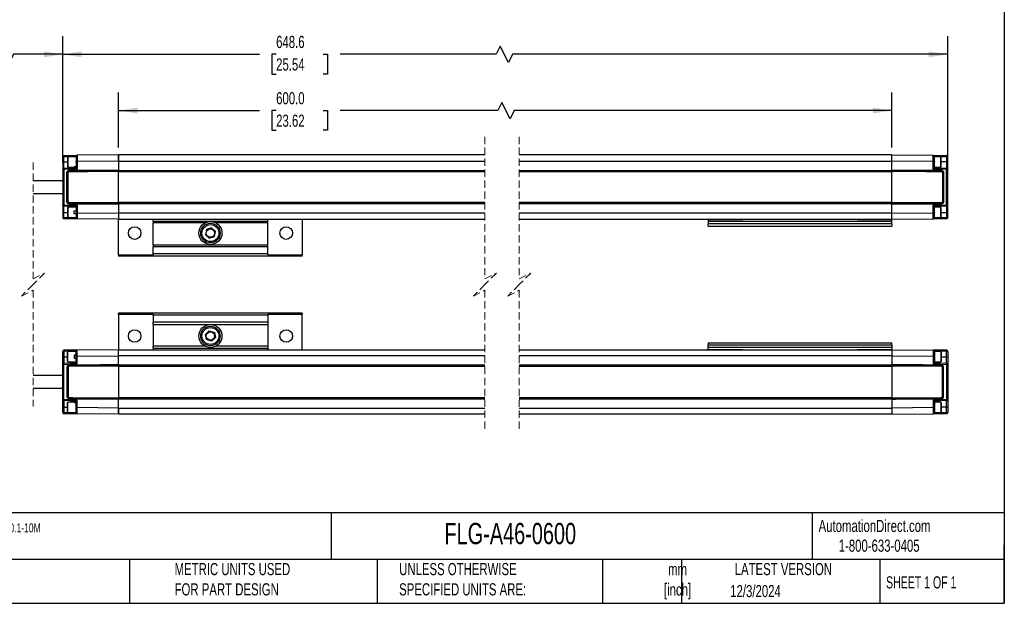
# Model space of a CAD drawing. Header units: millimetres. Extents: x 16 to 683, y 16 to 524.
# Tile 7 of 14: x 254 to 683, y 16 to 270. Entities that reach past the tile are written whole.
import ezdxf

# ---------------------------------------------------------------- set-up
doc = ezdxf.new("R2010")
doc.units = ezdxf.units.MM
doc.header["$LTSCALE"] = 2.5
doc.linetypes.add('HIDDEN', pattern=[1.905, 1.27, -0.635])
doc.layers.add('DIMENSIONS', color=140, linetype='Continuous', lineweight=25)
doc.layers.add('TEXT', color=140, linetype='Continuous', lineweight=25)
doc.styles.add('SLDTEXTSTYLE0', font='TXT', dxfattribs={"width": 0.7})
doc.styles.add('SLDTEXTSTYLE1', font='TXT', dxfattribs={"width": 0.65})
doc.dimstyles.new('SLDDIMSTYLE0', dxfattribs={"dimtxt": 5.39502, "dimasz": 8.255, "dimexe": 0, "dimexo": 0.0625, "dimgap": 1.348755, "dimtad": 0, "dimtih": 1, "dimtoh": 1, "dimrnd": 1e-09, "dimzin": 4, "dimdsep": 46, "dimtxsty": 'SLDTEXTSTYLE0', "dimsah": 1, "dimcen": 0.09, "dimadec": 0, "dimazin": 1, "dimtfac": 1, "dimtofl": 0, "dimtmove": 0, "dimatfit": 3, "dimfxl": 0, "dimfrac": 2, "dimtolj": 1, "dimtzin": 12, "dimarcsym": 0})
doc.dimstyles.new('SLDDIMSTYLE1', dxfattribs={"dimtxt": 5.39502, "dimasz": 8.255, "dimexe": 0, "dimexo": 0.0625, "dimgap": 1.348755, "dimtad": 0, "dimtih": 1, "dimtoh": 1, "dimrnd": 1e-09, "dimzin": 12, "dimdsep": 46, "dimtxsty": 'SLDTEXTSTYLE0', "dimsah": 1, "dimcen": 0.09, "dimadec": 0, "dimazin": 3, "dimtfac": 1, "dimtofl": 0, "dimtmove": 0, "dimatfit": 3, "dimfxl": 0, "dimfrac": 2, "dimtolj": 1, "dimtzin": 12, "dimarcsym": 0})

# ---------------------------------------------------------------- blocks, each defined once
blk = doc.blocks.new('_D')
at = {"layer": 'DIMENSIONS'}
for p, q in [((296.81, 214.19), (296.81, 238.26)), ((633.66, 214.19), (633.66, 238.26)), ((463.8, 233.85), (462.04, 230.32)), ((467.33, 226.79), (463.8, 233.85)), ((296.81, 230.32), (358.12, 230.32)), ((365.43, 230.32), (363.62, 230.32)), ((363.62, 230.32), (363.62, 221.74)), ((385.95, 230.32), (387.76, 230.32)), ((387.76, 230.32), (387.76, 221.74)), ((462.04, 230.32), (393.26, 230.32)), ((469.09, 230.32), (467.33, 226.79)), ((633.66, 230.32), (469.09, 230.32)), ((363.62, 221.74), (365.43, 221.74)), ((387.76, 221.74), (385.95, 221.74))]:
    blk.add_line(p, q, dxfattribs=at)
for points in [[(296.81, 230.32), (305.06, 229.05), (305.06, 231.59)], [(633.66, 230.32), (625.4, 231.59), (625.4, 229.05)]]:
    blk.add_solid(points, dxfattribs=at)
at = {"layer": 'DIMENSIONS', "char_height": 5.292, "attachment_point": 1, "style": 'SLDTEXTSTYLE0'}
for s, insert in [('600.0', (365.43, 238.35)), ('23.62', (365.43, 228.56))]:
    blk.add_mtext(s, dxfattribs=dict(at, insert=insert))
blk = doc.blocks.new('_D_1')
at = {"layer": 'DIMENSIONS'}
for p, q in [((272.51, 207.8), (272.51, 262.75)), ((657.96, 207.8), (657.96, 262.75)), ((463.07, 258.34), (461.31, 254.81)), ((466.6, 251.28), (463.07, 258.34)), ((272.51, 254.81), (358.12, 254.81)), ((365.43, 254.81), (363.62, 254.81)), ((363.62, 254.81), (363.62, 246.23)), ((385.95, 254.81), (387.76, 254.81)), ((387.76, 254.81), (387.76, 246.23)), ((461.31, 254.81), (393.26, 254.81)), ((468.37, 254.81), (466.6, 251.28)), ((657.96, 254.81), (468.37, 254.81)), ((363.62, 246.23), (365.43, 246.23)), ((387.76, 246.23), (385.95, 246.23))]:
    blk.add_line(p, q, dxfattribs=at)
for points in [[(272.51, 254.81), (280.76, 253.54), (280.76, 256.08)], [(657.96, 254.81), (649.7, 256.08), (649.7, 253.54)]]:
    blk.add_solid(points, dxfattribs=at)
at = {"layer": 'DIMENSIONS', "char_height": 5.292, "attachment_point": 1, "style": 'SLDTEXTSTYLE0'}
for s, insert in [('648.6', (365.43, 262.84)), ('25.54', (365.43, 253.06))]:
    blk.add_mtext(s, dxfattribs=dict(at, insert=insert))
blk = doc.blocks.new('_D_2')
at = {"layer": 'DIMENSIONS'}
for p, q in [((186.39, 205.44), (186.39, 262.75)), ((272.51, 207.8), (272.51, 262.75)), ((245.7, 258.34), (243.94, 254.81)), ((249.23, 251.28), (245.7, 258.34)), ((186.39, 254.81), (205.89, 254.81)), ((243.94, 254.81), (230.75, 254.81)), ((250.99, 254.81), (249.23, 251.28)), ((272.51, 254.81), (250.99, 254.81))]:
    blk.add_line(p, q, dxfattribs=at)
for points in [[(186.39, 254.81), (194.65, 253.54), (194.65, 256.08)], [(272.51, 254.81), (264.25, 256.08), (264.25, 253.54)]]:
    blk.add_solid(points, dxfattribs=at)
at = {"layer": 'DIMENSIONS', "char_height": 5.292, "attachment_point": 1, "style": 'SLDTEXTSTYLE0'}
for s, insert in [('200.0', (208.06, 261.63)), ('[7.87]', (207.1, 253.06))]:
    blk.add_mtext(s, dxfattribs=dict(at, insert=insert))

msp = doc.modelspace()

# ---------------------------------------------------------------- linework, layer by layer
at = {"color": 7, "linetype": 'HIDDEN', "lineweight": 18}
for p, q in [((456.361, 218.949), (456.361, 157.111)), ((471.361, 218.949), (471.361, 157.111)), ((259.549, 207.699), (259.549, 157.111)), ((259.549, 157.111), (264.549, 159.611)), ((264.549, 159.611), (259.549, 154.611)), ((456.361, 157.111), (461.361, 159.611)), ((461.361, 159.611), (456.361, 154.611)), ((471.361, 157.111), (476.361, 159.611)), ((476.361, 159.611), (471.361, 154.611)), ((259.549, 154.611), (254.549, 149.611)), ((456.361, 154.611), (451.361, 149.611)), ((471.361, 154.611), (466.361, 149.611)), ((254.549, 149.611), (259.549, 152.111)), ((259.549, 152.111), (259.549, 101.524)), ((451.361, 149.611), (456.361, 152.111)), ((456.361, 152.111), (456.361, 90.274)), ((466.361, 149.611), (471.361, 152.111)), ((471.361, 152.111), (471.361, 90.274))]:
    msp.add_line(p, q, dxfattribs=at)
for p, q in [((272.991, 210.303), (272.509, 210.303)), ((272.509, 210.303), (272.509, 208.011)), ((272.991, 210.303), (278.309, 210.352)), ((272.991, 208.011), (272.991, 210.303)), ((273.005, 210.803), (278.805, 210.854)), ((274.734, 210.261), (274.509, 210.036)), ((278.309, 210.261), (274.734, 210.261)), ((274.734, 210.261), (274.734, 205.761)), ((278.309, 210.354), (278.309, 210.115)), ((296.809, 211.011), (278.805, 210.854)), ((456.361, 211.011), (296.809, 211.011)), ((296.809, 208.351), (296.809, 211.011)), ((296.809, 211.011), (296.809, 208.351)), ((633.656, 211.011), (471.361, 211.011)), ((633.656, 208.351), (633.656, 211.011)), ((633.656, 211.011), (651.661, 210.854)), ((633.656, 208.351), (633.656, 211.011)), ((651.661, 210.854), (657.461, 210.803)), ((652.156, 210.115), (652.156, 210.354)), ((652.156, 210.352), (657.474, 210.303)), ((654.931, 210.261), (652.156, 210.261)), ((655.156, 210.036), (654.931, 210.261)), ((654.931, 205.761), (654.931, 210.261)), ((657.467, 210.765), (657.461, 210.803)), ((657.474, 210.303), (657.474, 208.011)), ((657.474, 210.303), (657.956, 210.303)), ((657.956, 208.011), (657.956, 210.303)), ((272.991, 208.011), (272.509, 208.011)), ((272.509, 208.011), (272.509, 204.626)), ((272.991, 205.125), (272.991, 208.011)), ((272.991, 208.011), (274.509, 208.011)), ((274.509, 210.036), (274.509, 205.986)), ((274.509, 205.986), (274.734, 205.761)), ((277.509, 205.887), (278.309, 205.887)), ((277.509, 205.761), (277.509, 205.887)), ((278.309, 207.861), (278.309, 208.136)), ((278.309, 207.861), (278.309, 205.311)), ((296.809, 208.351), (278.809, 208.189)), ((278.809, 208.189), (278.809, 204.868)), ((296.809, 208.351), (456.361, 208.351)), ((296.809, 208.351), (296.809, 204.441)), ((471.361, 208.351), (633.656, 208.351)), ((633.656, 204.441), (633.656, 208.351)), ((651.656, 208.189), (633.656, 208.351)), ((651.656, 204.868), (651.656, 208.189)), ((652.156, 208.136), (652.156, 207.861)), ((652.156, 205.311), (652.156, 207.861)), ((654.931, 205.761), (655.156, 205.986)), ((655.156, 205.986), (655.156, 210.036)), ((657.474, 208.011), (655.156, 208.011)), ((657.474, 208.011), (657.474, 205.125)), ((657.474, 208.011), (657.956, 208.011)), ((657.956, 204.626), (657.956, 208.011)), ((272.509, 204.626), (272.509, 189.396)), ((278.311, 205.311), (272.991, 205.125)), ((278.809, 204.868), (273.009, 204.664)), ((273.009, 204.664), (273.009, 189.358)), ((274.309, 190.661), (274.309, 203.361)), ((274.809, 203.336), (274.309, 203.361)), ((274.734, 205.761), (277.509, 205.761)), ((274.809, 190.686), (274.809, 203.336)), ((275.307, 203.836), (275.305, 204.365)), ((278.309, 205.852), (277.509, 205.852)), ((278.309, 205.311), (278.311, 205.311)), ((296.809, 204.441), (296.809, 203.911)), ((296.809, 204.29), (456.361, 204.29)), ((296.809, 203.761), (296.809, 204.29)), ((296.809, 203.761), (456.361, 203.761)), ((296.809, 190.261), (296.809, 203.761)), ((471.361, 204.29), (633.656, 204.29)), ((471.361, 203.761), (633.656, 203.761)), ((633.656, 203.911), (633.656, 204.441)), ((633.656, 204.29), (633.656, 203.761)), ((633.656, 190.261), (633.656, 203.761)), ((657.456, 204.664), (651.656, 204.868)), ((657.474, 205.125), (652.155, 205.311)), ((652.155, 205.311), (652.156, 205.311)), ((652.156, 205.761), (654.931, 205.761)), ((655.158, 203.836), (655.16, 204.365)), ((656.156, 203.361), (655.656, 203.336)), ((655.656, 203.336), (655.656, 190.686)), ((656.156, 203.361), (656.156, 190.661)), ((657.456, 189.358), (657.456, 204.664)), ((657.956, 189.396), (657.956, 204.626)), ((272.509, 199.761), (259.549, 199.761)), ((259.549, 194.261), (272.509, 194.261)), ((272.509, 189.396), (272.509, 186.011)), ((272.991, 188.897), (278.311, 188.711)), ((272.991, 186.011), (272.991, 188.897)), ((273.009, 189.358), (278.809, 189.155)), ((274.309, 190.661), (274.809, 190.686)), ((275.307, 190.186), (275.305, 189.657)), ((278.809, 189.155), (278.809, 185.833)), ((456.361, 190.261), (296.809, 190.261)), ((296.809, 189.732), (296.809, 190.261)), ((296.809, 190.111), (296.809, 189.581)), ((456.361, 189.732), (296.809, 189.732)), ((296.809, 189.581), (296.809, 185.671)), ((633.656, 190.261), (471.361, 190.261)), ((633.656, 189.732), (471.361, 189.732)), ((633.656, 190.261), (633.656, 189.732)), ((633.656, 189.581), (633.656, 190.111)), ((633.656, 185.671), (633.656, 189.581)), ((651.656, 189.155), (657.456, 189.358)), ((651.656, 185.833), (651.656, 189.155)), ((652.155, 188.711), (657.474, 188.897)), ((655.158, 190.186), (655.16, 189.657)), ((655.656, 190.686), (656.156, 190.661)), ((657.474, 188.897), (657.474, 186.011)), ((657.956, 186.011), (657.956, 189.396)), ((272.991, 186.011), (272.509, 186.011)), ((272.509, 186.011), (272.509, 183.719)), ((272.991, 183.719), (272.991, 186.011)), ((272.991, 186.011), (274.509, 186.011)), ((274.734, 188.261), (274.509, 188.036)), ((274.509, 188.036), (274.509, 183.986)), ((278.309, 188.261), (274.734, 188.261)), ((274.734, 188.261), (274.734, 183.761)), ((277.509, 186.699), (278.309, 186.699)), ((277.509, 185.324), (277.509, 186.699)), ((278.311, 185.324), (277.509, 185.324)), ((278.309, 188.711), (278.309, 185.889)), ((278.311, 188.711), (278.309, 188.711)), ((278.309, 185.889), (278.309, 185.324)), ((278.309, 185.324), (278.312, 185.324)), ((278.809, 185.833), (296.809, 185.671)), ((456.361, 185.671), (296.809, 185.671)), ((296.809, 185.671), (296.809, 183.011)), ((296.809, 185.671), (296.809, 183.011)), ((633.656, 185.671), (471.361, 185.671)), ((633.656, 185.671), (651.656, 185.833)), ((633.656, 183.011), (633.656, 185.671)), ((633.656, 183.011), (633.656, 185.671)), ((652.156, 188.711), (652.155, 188.711)), ((652.156, 186.161), (652.156, 188.711)), ((654.931, 188.261), (652.156, 188.261)), ((652.156, 186.161), (652.156, 185.886)), ((655.156, 188.036), (654.931, 188.261)), ((654.931, 183.761), (654.931, 188.261)), ((655.156, 183.986), (655.156, 188.036)), ((655.156, 186.011), (657.474, 186.011)), ((657.474, 186.011), (657.956, 186.011)), ((657.474, 186.011), (657.474, 183.719)), ((657.956, 183.719), (657.956, 186.011)), ((272.509, 183.719), (272.991, 183.719)), ((278.309, 183.67), (272.991, 183.719)), ((272.998, 183.257), (273.005, 183.219)), ((278.805, 183.168), (273.005, 183.219)), ((274.509, 183.986), (274.734, 183.761)), ((274.734, 183.761), (278.309, 183.761)), ((278.309, 183.881), (278.309, 183.942)), ((278.309, 183.88), (278.309, 183.668)), ((296.809, 183.011), (278.805, 183.168)), ((296.809, 183.011), (456.361, 183.011)), ((296.809, 167.575), (296.809, 182.842)), ((311.809, 182.251), (311.809, 183.011)), ((311.809, 182.251), (311.809, 181.454)), ((311.809, 182.251), (361.809, 182.251)), ((334.516, 181.454), (311.809, 181.454)), ((311.809, 171.951), (311.809, 181.454)), ((361.809, 181.454), (339.102, 181.454)), ((361.809, 182.251), (361.809, 183.011)), ((361.809, 181.454), (361.809, 182.251)), ((361.809, 171.951), (361.809, 181.454)), ((376.809, 183.011), (376.809, 167.575)), ((471.361, 183.011), (633.656, 183.011)), ((553.656, 182.911), (553.656, 182.011)), ((553.656, 182.911), (568.656, 182.911)), ((633.656, 182.011), (553.656, 182.011)), ((553.656, 182.011), (553.656, 181.011)), ((633.656, 181.011), (553.656, 181.011)), ((553.656, 180.011), (553.656, 181.011)), ((568.656, 183.011), (568.656, 182.911)), ((618.656, 182.911), (618.656, 183.011)), ((618.656, 182.911), (633.656, 182.911)), ((633.656, 183.011), (651.661, 183.168)), ((633.656, 182.011), (633.656, 182.911)), ((633.656, 181.011), (633.656, 182.011)), ((633.656, 181.011), (633.656, 180.011)), ((657.461, 183.219), (651.661, 183.168)), ((652.156, 183.907), (652.156, 183.962)), ((652.156, 183.668), (652.156, 183.907)), ((652.156, 183.761), (654.931, 183.761)), ((657.474, 183.719), (652.156, 183.67)), ((654.931, 183.761), (655.156, 183.986)), ((657.956, 183.719), (657.474, 183.719)), ((335.094, 178.557), (334.612, 176.299)), ((334.612, 176.299), (336.328, 174.752)), ((337.29, 179.27), (335.094, 178.557)), ((339.006, 177.724), (337.29, 179.27)), ((338.524, 175.465), (339.006, 177.724)), ((553.656, 180.011), (633.656, 180.011)), ((311.809, 171.951), (361.809, 171.951)), ((311.809, 171.951), (311.809, 170.951)), ((336.328, 174.752), (338.524, 175.465)), ((361.809, 170.951), (361.809, 171.951)), ((296.809, 167.575), (296.809, 167.011)), ((296.809, 167.575), (311.809, 167.575)), ((361.809, 170.951), (311.809, 170.951)), ((311.809, 168.011), (311.809, 170.951)), ((361.809, 168.011), (311.809, 168.011)), ((311.809, 168.011), (311.809, 167.575)), ((361.809, 168.011), (361.809, 170.951)), ((361.809, 167.575), (361.809, 168.011)), ((361.809, 167.575), (376.809, 167.575)), ((376.809, 167.011), (376.809, 167.575)), ((376.809, 167.011), (296.809, 167.011)), ((296.809, 141.647), (296.809, 142.211)), ((376.809, 142.211), (296.809, 142.211)), ((296.809, 141.647), (311.809, 141.647)), ((296.809, 141.647), (296.809, 126.38)), ((311.809, 141.211), (311.809, 141.647)), ((361.809, 141.647), (376.809, 141.647)), ((361.809, 141.647), (361.809, 141.211)), ((376.809, 142.211), (376.809, 141.647)), ((376.809, 126.211), (376.809, 141.647)), ((361.809, 141.211), (311.809, 141.211)), ((311.809, 141.211), (311.809, 138.271)), ((361.809, 138.271), (311.809, 138.271)), ((311.809, 137.271), (311.809, 138.271)), ((311.809, 137.271), (361.809, 137.271)), ((311.809, 137.271), (311.809, 127.768)), ((361.809, 141.211), (361.809, 138.271)), ((361.809, 138.271), (361.809, 137.271)), ((361.809, 137.271), (361.809, 127.768)), ((334.612, 132.924), (336.328, 134.47)), ((336.328, 134.47), (338.524, 133.757)), ((338.524, 133.757), (339.006, 131.499)), ((335.094, 130.665), (334.612, 132.924)), ((337.29, 129.952), (335.094, 130.665)), ((339.006, 131.499), (337.29, 129.952)), ((553.656, 129.211), (553.656, 128.211)), ((553.656, 129.211), (633.656, 129.211)), ((633.656, 128.211), (633.656, 129.211)), ((272.509, 125.503), (272.991, 125.503)), ((272.509, 123.211), (272.509, 125.503)), ((278.309, 125.552), (272.991, 125.503)), ((272.991, 125.503), (272.991, 123.211)), ((278.805, 126.054), (273.005, 126.003)), ((274.734, 125.461), (274.509, 125.236)), ((274.509, 121.186), (274.509, 125.236)), ((278.309, 125.461), (274.734, 125.461)), ((274.734, 120.961), (274.734, 125.461)), ((278.309, 125.342), (278.309, 125.554)), ((278.309, 125.341), (278.309, 125.281)), ((296.809, 126.211), (278.805, 126.054)), ((296.809, 123.551), (296.809, 126.211)), ((296.809, 126.211), (456.361, 126.211)), ((296.809, 123.551), (296.809, 126.211)), ((311.809, 126.971), (311.809, 127.768)), ((334.516, 127.768), (311.809, 127.768)), ((311.809, 126.971), (361.809, 126.971)), ((311.809, 126.971), (311.809, 126.211)), ((361.809, 127.768), (339.102, 127.768)), ((361.809, 127.768), (361.809, 126.971)), ((361.809, 126.971), (361.809, 126.211)), ((471.361, 126.211), (633.656, 126.211)), ((633.656, 128.211), (553.656, 128.211)), ((553.656, 127.211), (553.656, 128.211)), ((633.656, 127.211), (553.656, 127.211)), ((553.656, 126.311), (553.656, 127.211)), ((553.656, 126.311), (568.656, 126.311)), ((568.656, 126.211), (568.656, 126.311)), ((618.656, 126.311), (633.656, 126.311)), ((618.656, 126.311), (618.656, 126.211)), ((633.656, 128.211), (633.656, 127.211)), ((633.656, 127.211), (633.656, 126.311)), ((633.656, 126.211), (633.656, 123.551)), ((633.656, 126.211), (651.661, 126.054)), ((633.656, 126.211), (633.656, 123.551)), ((657.461, 126.003), (651.661, 126.054)), ((652.156, 125.554), (652.156, 125.315)), ((657.474, 125.503), (652.156, 125.552)), ((654.931, 125.461), (652.156, 125.461)), ((652.156, 125.315), (652.156, 125.26)), ((655.156, 125.236), (654.931, 125.461)), ((654.931, 125.461), (654.931, 120.961)), ((655.156, 125.236), (655.156, 121.186)), ((657.474, 123.211), (657.474, 125.503)), ((657.956, 125.503), (657.474, 125.503)), ((657.956, 125.503), (657.956, 123.211)), ((272.991, 123.211), (272.509, 123.211)), ((272.509, 119.826), (272.509, 123.211)), ((272.991, 123.211), (272.991, 120.325)), ((272.991, 123.211), (274.509, 123.211)), ((272.991, 120.325), (278.311, 120.511)), ((274.509, 121.186), (274.734, 120.961)), ((274.734, 120.961), (278.309, 120.961)), ((278.311, 123.899), (277.509, 123.899)), ((277.509, 123.899), (277.509, 122.524)), ((277.509, 122.524), (278.309, 122.524)), ((278.309, 123.333), (278.309, 123.899)), ((278.309, 123.899), (278.312, 123.899)), ((278.309, 120.511), (278.309, 123.333)), ((278.311, 120.511), (278.309, 120.511)), ((278.809, 123.389), (296.809, 123.551)), ((278.809, 120.068), (278.809, 123.389)), ((296.809, 119.641), (296.809, 123.551)), ((456.361, 123.551), (296.809, 123.551)), ((633.656, 123.551), (471.361, 123.551)), ((633.656, 123.551), (633.656, 119.641)), ((633.656, 123.551), (651.656, 123.389)), ((651.656, 123.389), (651.656, 120.068)), ((652.155, 120.511), (657.474, 120.325)), ((652.156, 120.511), (652.155, 120.511)), ((652.156, 123.061), (652.156, 123.336)), ((652.156, 123.061), (652.156, 120.511)), ((652.156, 120.961), (654.931, 120.961)), ((654.931, 120.961), (655.156, 121.186)), ((655.156, 123.211), (657.474, 123.211)), ((657.474, 120.325), (657.474, 123.211)), ((657.474, 123.211), (657.956, 123.211)), ((657.956, 123.211), (657.956, 119.826)), ((272.509, 104.596), (272.509, 119.826)), ((273.009, 119.864), (278.809, 120.068)), ((273.009, 104.558), (273.009, 119.864)), ((274.309, 118.561), (274.309, 105.861)), ((274.309, 118.561), (274.809, 118.536)), ((274.809, 118.536), (274.809, 105.886)), ((275.307, 119.036), (275.305, 119.565)), ((296.809, 119.111), (296.809, 119.641)), ((456.361, 119.49), (296.809, 119.49)), ((296.809, 119.49), (296.809, 118.961)), ((456.361, 118.961), (296.809, 118.961)), ((296.809, 118.961), (296.809, 105.461)), ((633.656, 119.49), (471.361, 119.49)), ((633.656, 118.961), (471.361, 118.961)), ((633.656, 119.641), (633.656, 119.111)), ((633.656, 118.961), (633.656, 119.49)), ((633.656, 118.961), (633.656, 105.461)), ((651.656, 120.068), (657.456, 119.864)), ((655.158, 119.036), (655.16, 119.565)), ((655.656, 118.536), (656.156, 118.561)), ((655.656, 105.886), (655.656, 118.536)), ((656.156, 105.861), (656.156, 118.561)), ((657.456, 119.864), (657.456, 104.558)), ((657.956, 119.826), (657.956, 104.596)), ((272.509, 114.961), (259.549, 114.961)), ((259.549, 109.461), (272.509, 109.461)), ((272.509, 101.211), (272.509, 104.596)), ((278.311, 103.911), (272.991, 104.097)), ((272.991, 104.097), (272.991, 101.211)), ((278.809, 104.355), (273.009, 104.558)), ((274.809, 105.886), (274.309, 105.861)), ((274.734, 103.461), (274.509, 103.236)), ((274.509, 99.186), (274.509, 103.236)), ((277.509, 103.461), (274.734, 103.461)), ((274.734, 98.961), (274.734, 103.461)), ((275.307, 105.386), (275.305, 104.857)), ((277.509, 103.461), (277.509, 103.335)), ((278.309, 103.37), (277.509, 103.37)), ((277.509, 103.335), (278.309, 103.335)), ((278.309, 101.362), (278.309, 103.911)), ((278.309, 103.911), (278.311, 103.911)), ((278.809, 101.033), (278.809, 104.355)), ((296.809, 105.461), (456.361, 105.461)), ((296.809, 105.461), (296.809, 104.932)), ((296.809, 104.781), (296.809, 105.311)), ((296.809, 104.932), (456.361, 104.932)), ((296.809, 100.871), (296.809, 104.781)), ((471.361, 105.461), (633.656, 105.461)), ((471.361, 104.932), (633.656, 104.932)), ((633.656, 104.932), (633.656, 105.461)), ((633.656, 105.311), (633.656, 104.781)), ((633.656, 104.781), (633.656, 100.871)), ((657.456, 104.558), (651.656, 104.355)), ((651.656, 104.355), (651.656, 101.033)), ((657.474, 104.097), (652.155, 103.911)), ((652.155, 103.911), (652.156, 103.911)), ((652.156, 103.911), (652.156, 101.361)), ((654.931, 103.461), (652.156, 103.461)), ((655.156, 103.236), (654.931, 103.461)), ((654.931, 103.461), (654.931, 98.961)), ((655.156, 103.236), (655.156, 99.186)), ((655.158, 105.386), (655.16, 104.857)), ((656.156, 105.861), (655.656, 105.886)), ((657.474, 101.211), (657.474, 104.097)), ((657.956, 104.596), (657.956, 101.211)), ((272.991, 101.211), (272.509, 101.211)), ((272.509, 98.919), (272.509, 101.211)), ((272.991, 98.919), (272.509, 98.919)), ((272.991, 101.211), (272.991, 98.919)), ((272.991, 101.211), (274.509, 101.211)), ((272.991, 98.919), (278.309, 98.87)), ((274.509, 99.186), (274.734, 98.961)), ((274.734, 98.961), (278.309, 98.961)), ((278.309, 101.362), (278.309, 101.086)), ((278.309, 98.868), (278.309, 99.107)), ((296.809, 100.871), (278.809, 101.033)), ((296.809, 98.211), (296.809, 100.871)), ((296.809, 100.871), (456.361, 100.871)), ((296.809, 100.871), (296.809, 98.211)), ((471.361, 100.871), (633.656, 100.871)), ((651.656, 101.033), (633.656, 100.871)), ((633.656, 100.871), (633.656, 98.211)), ((633.656, 100.871), (633.656, 98.211)), ((652.156, 101.086), (652.156, 101.361)), ((652.156, 99.107), (652.156, 98.868)), ((652.156, 98.961), (654.931, 98.961)), ((652.156, 98.87), (657.474, 98.919)), ((654.931, 98.961), (655.156, 99.186)), ((657.474, 101.211), (655.156, 101.211)), ((657.474, 101.211), (657.956, 101.211)), ((657.474, 98.919), (657.474, 101.211)), ((657.474, 98.919), (657.956, 98.919)), ((657.956, 101.211), (657.956, 98.919)), ((273.005, 98.419), (278.805, 98.368)), ((296.809, 98.211), (278.805, 98.368)), ((456.361, 98.211), (296.809, 98.211)), ((633.656, 98.211), (471.361, 98.211)), ((633.656, 98.211), (651.661, 98.368)), ((651.661, 98.368), (657.461, 98.419))]:
    msp.add_line(p, q)
at = {"flags": 128}
for points in [[(275.305, 204.365), (276.89, 204.371), (283.229, 204.393), (290.019, 204.417), (296.809, 204.441)], [(275.307, 203.836), (276.892, 203.842), (283.231, 203.864), (290.02, 203.887), (296.809, 203.911)], [(633.656, 204.441), (635.241, 204.435), (641.58, 204.413), (648.37, 204.389), (655.16, 204.365)], [(633.656, 203.911), (635.241, 203.906), (641.58, 203.883), (648.369, 203.86), (655.158, 203.836)], [(296.809, 189.581), (295.224, 189.587), (288.885, 189.609), (282.095, 189.633), (275.305, 189.657)], [(296.809, 190.111), (295.224, 190.117), (288.885, 190.139), (282.096, 190.162), (275.307, 190.186)], [(655.158, 190.186), (653.573, 190.181), (647.234, 190.158), (640.445, 190.135), (633.656, 190.111)], [(655.16, 189.657), (653.575, 189.651), (647.236, 189.629), (640.446, 189.605), (633.656, 189.581)], [(296.809, 119.641), (295.224, 119.635), (288.885, 119.613), (282.095, 119.589), (275.305, 119.565)], [(296.809, 119.111), (295.224, 119.106), (288.885, 119.083), (282.096, 119.06), (275.307, 119.036)], [(655.16, 119.565), (653.575, 119.571), (647.236, 119.593), (640.446, 119.617), (633.656, 119.641)], [(655.158, 119.036), (653.573, 119.042), (647.234, 119.064), (640.445, 119.087), (633.656, 119.111)], [(275.305, 104.857), (276.89, 104.851), (283.229, 104.829), (290.019, 104.805), (296.809, 104.781)], [(275.307, 105.386), (276.892, 105.381), (283.231, 105.358), (290.02, 105.335), (296.809, 105.311)], [(633.656, 105.311), (635.241, 105.317), (641.58, 105.339), (648.369, 105.362), (655.158, 105.386)], [(633.656, 104.781), (635.241, 104.787), (641.58, 104.809), (648.37, 104.833), (655.16, 104.857)], [(651.656, 101.033), (651.657, 100.37), (651.658, 99.791), (651.659, 98.939), (651.66, 98.492), (651.661, 98.368)]]:
    msp.add_lwpolyline(points, dxfattribs=at)
for centre, radius in [((336.809, 177.011), 5), ((336.809, 177.011), 4.25), ((336.809, 177.011), 3.683), ((303.809, 177.011), 2.75), ((336.809, 177.011), 1.842), ((369.809, 177.011), 2.75), ((303.809, 132.211), 2.75), ((336.809, 132.211), 5), ((336.809, 132.211), 4.25), ((336.809, 132.211), 3.683), ((336.809, 132.211), 1.842), ((369.809, 132.211), 2.75)]:
    msp.add_circle(centre, radius)
for points, knots in [([(272.509, 210.303), (272.516, 210.369), (272.531, 210.499), (272.646, 210.663), (272.809, 210.779), (272.939, 210.795), (273.005, 210.803)], [0, 0, 0, 0, 0.2500037, 0.500006, 0.7500037, 1, 1, 1, 1]), ([(273.005, 210.803), (273.002, 210.791), (272.993, 210.742), (272.994, 210.639), (272.99, 210.485), (272.991, 210.367), (272.991, 210.303)], [0, 0, 0, 0, 0.07715809, 0.29388026, 0.61788396, 1, 1, 1, 1]), ([(278.805, 210.854), (278.739, 210.846), (278.609, 210.83), (278.446, 210.714), (278.331, 210.549), (278.316, 210.419), (278.309, 210.354)], [0, 0, 0, 0, 0.249991, 0.4999834, 0.7500016, 1, 1, 1, 1]), ([(278.805, 210.854), (278.805, 210.782), (278.806, 210.528), (278.806, 209.975), (278.807, 209.159), (278.808, 208.525), (278.809, 208.189)], [0, 0, 0, 0, 0.0809499, 0.2863981, 0.6216516, 1, 1, 1, 1]), ([(651.656, 208.189), (651.657, 208.524), (651.658, 209.158), (651.659, 209.975), (651.66, 210.529), (651.66, 210.783), (651.661, 210.854)], [0, 0, 0, 0, 0.3768288, 0.7135795, 0.9200678, 1, 1, 1, 1]), ([(651.661, 210.854), (651.726, 210.846), (651.856, 210.83), (652.02, 210.714), (652.134, 210.549), (652.149, 210.419), (652.156, 210.354)], [0, 0, 0, 0, 0.24999635, 0.49999401, 0.74999629, 1, 1, 1, 1]), ([(657.956, 210.298), (657.955, 210.327), (657.951, 210.386), (657.92, 210.471), (657.872, 210.549), (657.807, 210.618), (657.729, 210.675), (657.643, 210.72), (657.551, 210.751), (657.489, 210.761), (657.458, 210.765)], [0, 0, 0, 0, 0.1170985, 0.2361551, 0.3585905, 0.4848152, 0.6141167, 0.7447809, 0.8743471, 1, 1, 1, 1]), ([(657.474, 210.303), (657.474, 210.367), (657.474, 210.485), (657.474, 210.639), (657.467, 210.729), (657.467, 210.765), (657.467, 210.765)], [0, 0, 0, 0, 0.4140174, 0.7650717, 0.9998871, 1, 1, 1, 1]), ([(278.309, 210.115), (278.31, 210.011), (278.312, 209.753), (278.313, 209.292), (278.312, 208.737), (278.31, 208.335), (278.309, 208.136)], [0, 0, 0, 0, 0.1582553, 0.3911701, 0.6985545, 1, 1, 1, 1]), ([(278.809, 208.189), (278.747, 208.189), (278.631, 208.188), (278.481, 208.174), (278.372, 208.168), (278.324, 208.143), (278.309, 208.136)], [0, 0, 0, 0, 0.3674259, 0.6829688, 0.9027369, 1, 1, 1, 1]), ([(652.156, 208.136), (652.141, 208.143), (652.093, 208.168), (651.984, 208.174), (651.834, 208.188), (651.718, 208.189), (651.656, 208.189)], [0, 0, 0, 0, 0.0975692, 0.3174004, 0.632785, 1, 1, 1, 1]), ([(652.156, 208.136), (652.155, 208.306), (652.154, 208.596), (652.153, 208.982), (652.152, 209.21), (652.153, 209.474), (652.156, 209.748), (652.156, 210.01), (652.156, 210.115)], [0, 0, 0, 0, 0.2577843, 0.4397457, 0.5847902, 0.6034489, 0.839737, 1, 1, 1, 1]), ([(272.509, 204.626), (272.516, 204.69), (272.53, 204.818), (272.641, 204.981), (272.8, 205.097), (272.928, 205.116), (272.991, 205.125)], [0, 0, 0, 0, 0.24999806, 0.49999675, 0.7500127, 1, 1, 1, 1]), ([(273.009, 204.664), (272.945, 204.664), (272.827, 204.664), (272.674, 204.652), (272.568, 204.651), (272.521, 204.631), (272.509, 204.626)], [0, 0, 0, 0, 0.3799869, 0.7024805, 0.9190365, 1, 1, 1, 1]), ([(272.991, 205.125), (272.992, 205.114), (272.993, 205.07), (272.998, 204.975), (273.004, 204.833), (273.007, 204.724), (273.009, 204.664)], [0, 0, 0, 0, 0.0746764, 0.2884203, 0.6117367, 1, 1, 1, 1]), ([(274.309, 203.361), (274.318, 203.464), (274.337, 203.68), (274.497, 203.979), (274.745, 204.213), (275.031, 204.345), (275.224, 204.359), (275.305, 204.365)], [0, 0, 0, 0, 0.1968572, 0.4127939, 0.6303856, 0.8441065, 1, 1, 1, 1]), ([(275.307, 203.836), (275.245, 203.829), (275.149, 203.819), (275.033, 203.757), (274.942, 203.684), (274.87, 203.586), (274.819, 203.464), (274.812, 203.382), (274.809, 203.336)], [0, 0, 0, 0, 0.2381827, 0.3656174, 0.4983179, 0.683682, 0.8255697, 1, 1, 1, 1]), ([(278.809, 204.868), (278.743, 204.93), (278.627, 205.041), (278.476, 205.181), (278.379, 205.261), (278.331, 205.302), (278.315, 205.309), (278.311, 205.311)], [0, 0, 0, 0, 0.4083065, 0.7190943, 0.9224774, 0.9765597, 1, 1, 1, 1]), ([(651.656, 204.868), (651.722, 204.93), (651.838, 205.041), (651.989, 205.181), (652.086, 205.261), (652.134, 205.302), (652.15, 205.309), (652.155, 205.311)], [0, 0, 0, 0, 0.4083145, 0.7190708, 0.9225157, 0.9765604, 1, 1, 1, 1]), ([(655.656, 203.336), (655.653, 203.382), (655.646, 203.464), (655.595, 203.586), (655.523, 203.684), (655.432, 203.757), (655.316, 203.819), (655.22, 203.829), (655.158, 203.836)], [0, 0, 0, 0, 0.1744894, 0.3163988, 0.5016676, 0.634318, 0.7617475, 1, 1, 1, 1]), ([(655.16, 204.365), (655.263, 204.356), (655.477, 204.336), (655.772, 204.176), (656.003, 203.929), (656.136, 203.642), (656.15, 203.446), (656.156, 203.361)], [0, 0, 0, 0, 0.1973294, 0.4093771, 0.624805, 0.8382262, 1, 1, 1, 1]), ([(657.456, 204.664), (657.459, 204.724), (657.463, 204.833), (657.468, 204.975), (657.47, 205.07), (657.473, 205.114), (657.474, 205.125)], [0, 0, 0, 0, 0.3882532, 0.7115625, 0.9252926, 1, 1, 1, 1]), ([(657.956, 204.626), (657.944, 204.631), (657.898, 204.651), (657.791, 204.652), (657.638, 204.664), (657.52, 204.664), (657.456, 204.664)], [0, 0, 0, 0, 0.0809635, 0.2975784, 0.6200722, 1, 1, 1, 1]), ([(657.956, 204.626), (657.949, 204.69), (657.935, 204.818), (657.824, 204.981), (657.665, 205.097), (657.538, 205.116), (657.474, 205.125)], [0, 0, 0, 0, 0.2500021, 0.4999974, 0.749978, 1, 1, 1, 1]), ([(272.509, 189.396), (272.521, 189.391), (272.568, 189.371), (272.674, 189.37), (272.827, 189.359), (272.945, 189.358), (273.009, 189.358)], [0, 0, 0, 0, 0.0809635, 0.2975195, 0.6200131, 1, 1, 1, 1]), ([(272.991, 188.897), (272.928, 188.906), (272.8, 188.925), (272.641, 189.041), (272.53, 189.204), (272.516, 189.332), (272.509, 189.396)], [0, 0, 0, 0, 0.249987, 0.4999998, 0.7500023, 1, 1, 1, 1]), ([(273.009, 189.358), (273.007, 189.298), (273.002, 189.189), (272.997, 189.047), (272.995, 188.953), (272.992, 188.908), (272.991, 188.897)], [0, 0, 0, 0, 0.38825959, 0.71156753, 0.92528861, 1, 1, 1, 1]), ([(275.305, 189.657), (275.202, 189.667), (274.988, 189.687), (274.694, 189.846), (274.462, 190.093), (274.33, 190.38), (274.315, 190.576), (274.309, 190.661)], [0, 0, 0, 0, 0.197345, 0.4093891, 0.6248134, 0.8382289, 1, 1, 1, 1]), ([(274.809, 190.686), (274.812, 190.641), (274.819, 190.558), (274.87, 190.436), (274.942, 190.338), (275.033, 190.265), (275.149, 190.203), (275.245, 190.193), (275.307, 190.186)], [0, 0, 0, 0, 0.1744865, 0.3163969, 0.5016841, 0.6343395, 0.761776, 1, 1, 1, 1]), ([(278.809, 189.155), (278.743, 189.092), (278.627, 188.981), (278.476, 188.842), (278.379, 188.761), (278.331, 188.72), (278.315, 188.713), (278.311, 188.711)], [0, 0, 0, 0, 0.4082991, 0.7190984, 0.9225157, 0.9765621, 1, 1, 1, 1]), ([(651.656, 189.155), (651.691, 189.121), (651.745, 189.069), (651.862, 188.959), (651.977, 188.852), (652.086, 188.761), (652.134, 188.72), (652.15, 188.713), (652.155, 188.711)], [0, 0, 0, 0, 0.2147378, 0.3390468, 0.7190093, 0.9219713, 0.9762626, 1, 1, 1, 1]), ([(655.158, 190.186), (655.22, 190.193), (655.316, 190.203), (655.432, 190.265), (655.523, 190.338), (655.595, 190.436), (655.646, 190.558), (655.653, 190.641), (655.656, 190.686)], [0, 0, 0, 0, 0.238176, 0.3656405, 0.4983367, 0.6837063, 0.8255895, 1, 1, 1, 1]), ([(656.156, 190.661), (656.147, 190.558), (656.128, 190.342), (655.968, 190.044), (655.72, 189.809), (655.434, 189.677), (655.241, 189.663), (655.16, 189.657)], [0, 0, 0, 0, 0.1968611, 0.4127902, 0.630383, 0.844106, 1, 1, 1, 1]), ([(657.456, 189.358), (657.52, 189.358), (657.638, 189.359), (657.791, 189.37), (657.898, 189.371), (657.944, 189.391), (657.956, 189.396)], [0, 0, 0, 0, 0.37992784, 0.70242161, 0.91903648, 1, 1, 1, 1]), ([(657.474, 188.897), (657.473, 188.908), (657.472, 188.953), (657.467, 189.047), (657.461, 189.189), (657.458, 189.298), (657.456, 189.358)], [0, 0, 0, 0, 0.0746664, 0.2884107, 0.6117302, 1, 1, 1, 1]), ([(657.474, 188.897), (657.538, 188.906), (657.665, 188.925), (657.824, 189.041), (657.935, 189.204), (657.949, 189.332), (657.956, 189.396)], [0, 0, 0, 0, 0.25002164, 0.49999911, 0.74999819, 1, 1, 1, 1]), ([(278.309, 185.889), (278.321, 185.881), (278.365, 185.853), (278.474, 185.85), (278.626, 185.834), (278.745, 185.833), (278.809, 185.833)], [0, 0, 0, 0, 0.0860071, 0.302511, 0.622973, 1, 1, 1, 1]), ([(278.311, 185.324), (278.312, 185.157), (278.313, 184.873), (278.312, 184.487), (278.31, 184.193), (278.309, 184.017), (278.309, 183.942)], [0, 0, 0, 0, 0.3620181, 0.6164577, 0.8367176, 1, 1, 1, 1]), ([(278.809, 185.833), (278.808, 185.497), (278.807, 184.863), (278.806, 184.046), (278.806, 183.494), (278.805, 183.239), (278.805, 183.168)], [0, 0, 0, 0, 0.3781844, 0.7135793, 0.9200678, 1, 1, 1, 1]), ([(651.656, 185.833), (651.716, 185.833), (651.83, 185.834), (651.981, 185.848), (652.093, 185.854), (652.142, 185.879), (652.156, 185.887)], [0, 0, 0, 0, 0.350742, 0.6786513, 0.9063608, 1, 1, 1, 1]), ([(651.661, 183.168), (651.66, 183.24), (651.66, 183.494), (651.659, 184.047), (651.658, 184.863), (651.657, 185.497), (651.656, 185.833)], [0, 0, 0, 0, 0.0809499, 0.2863983, 0.6216499, 1, 1, 1, 1]), ([(652.156, 183.962), (652.155, 184.072), (652.153, 184.334), (652.152, 184.728), (652.153, 185.26), (652.155, 185.639), (652.156, 185.886)], [0, 0, 0, 0, 0.1710914, 0.4093032, 0.6143777, 1, 1, 1, 1]), ([(272.509, 183.724), (272.511, 183.695), (272.514, 183.636), (272.545, 183.551), (272.594, 183.473), (272.659, 183.404), (272.736, 183.347), (272.823, 183.302), (272.914, 183.271), (272.977, 183.261), (273.008, 183.257)], [0, 0, 0, 0, 0.117104, 0.2361612, 0.358581, 0.4848344, 0.6141071, 0.7447758, 0.8743831, 1, 1, 1, 1]), ([(272.991, 183.719), (272.99, 183.655), (272.987, 183.536), (273.003, 183.386), (272.981, 183.289), (272.998, 183.257), (272.998, 183.257)], [0, 0, 0, 0, 0.4140134, 0.7650561, 0.9998629, 1, 1, 1, 1]), ([(278.805, 183.168), (278.739, 183.176), (278.609, 183.192), (278.446, 183.308), (278.331, 183.473), (278.316, 183.603), (278.309, 183.668)], [0, 0, 0, 0, 0.24999068, 0.49998315, 0.75000148, 1, 1, 1, 1]), ([(651.661, 183.168), (651.726, 183.176), (651.856, 183.192), (652.02, 183.308), (652.134, 183.473), (652.149, 183.603), (652.156, 183.668)], [0, 0, 0, 0, 0.249996, 0.4999938, 0.7499962, 1, 1, 1, 1]), ([(657.461, 183.219), (657.463, 183.231), (657.472, 183.28), (657.471, 183.383), (657.475, 183.537), (657.474, 183.655), (657.474, 183.719)], [0, 0, 0, 0, 0.0771583, 0.29387734, 0.61787909, 1, 1, 1, 1]), ([(657.956, 183.719), (657.949, 183.654), (657.934, 183.523), (657.82, 183.359), (657.656, 183.243), (657.526, 183.227), (657.461, 183.219)], [0, 0, 0, 0, 0.2499944, 0.4999874, 0.7499758, 1, 1, 1, 1]), ([(273.005, 126.003), (272.939, 125.995), (272.809, 125.979), (272.646, 125.863), (272.531, 125.699), (272.516, 125.569), (272.509, 125.503)], [0, 0, 0, 0, 0.249996, 0.4999938, 0.7499962, 1, 1, 1, 1]), ([(272.991, 125.503), (272.991, 125.567), (272.99, 125.685), (272.994, 125.839), (272.993, 125.942), (273.002, 125.991), (273.005, 126.003)], [0, 0, 0, 0, 0.38212118, 0.70612237, 0.92284162, 1, 1, 1, 1]), ([(278.805, 126.054), (278.739, 126.046), (278.609, 126.03), (278.446, 125.914), (278.331, 125.749), (278.316, 125.619), (278.309, 125.554)], [0, 0, 0, 0, 0.24999068, 0.49998315, 0.75000148, 1, 1, 1, 1]), ([(278.311, 123.899), (278.312, 124.065), (278.313, 124.349), (278.312, 124.735), (278.31, 125.029), (278.309, 125.205), (278.309, 125.281)], [0, 0, 0, 0, 0.3620181, 0.6164577, 0.8367176, 1, 1, 1, 1]), ([(278.809, 123.389), (278.809, 123.61), (278.808, 124.024), (278.807, 124.722), (278.806, 125.348), (278.805, 125.823), (278.805, 126.013), (278.805, 126.054)], [0, 0, 0, 0, 0.2486917, 0.4659292, 0.7858288, 0.9536568, 1, 1, 1, 1]), ([(651.661, 126.054), (651.661, 126.025), (651.66, 125.868), (651.66, 125.594), (651.659, 125.187), (651.658, 124.7), (651.657, 124.087), (651.657, 123.635), (651.656, 123.389)], [0, 0, 0, 0, 0.0329699, 0.1759415, 0.3091319, 0.4912949, 0.7233888, 1, 1, 1, 1]), ([(651.661, 126.054), (651.726, 126.046), (651.856, 126.03), (652.02, 125.914), (652.134, 125.749), (652.149, 125.619), (652.156, 125.554)], [0, 0, 0, 0, 0.249996, 0.4999938, 0.7499962, 1, 1, 1, 1]), ([(652.156, 125.26), (652.155, 125.15), (652.153, 124.888), (652.152, 124.494), (652.153, 123.962), (652.155, 123.583), (652.156, 123.336)], [0, 0, 0, 0, 0.1710914, 0.4093032, 0.6143777, 1, 1, 1, 1]), ([(657.461, 126.003), (657.463, 125.991), (657.472, 125.942), (657.471, 125.839), (657.475, 125.685), (657.474, 125.567), (657.474, 125.503)], [0, 0, 0, 0, 0.0771583, 0.29387734, 0.61787909, 1, 1, 1, 1]), ([(657.956, 125.503), (657.949, 125.569), (657.934, 125.699), (657.82, 125.863), (657.656, 125.979), (657.526, 125.995), (657.461, 126.003)], [0, 0, 0, 0, 0.2499944, 0.4999874, 0.7499758, 1, 1, 1, 1]), ([(272.991, 120.325), (272.928, 120.316), (272.8, 120.297), (272.641, 120.181), (272.53, 120.018), (272.516, 119.89), (272.509, 119.826)], [0, 0, 0, 0, 0.249987, 0.4999998, 0.7500023, 1, 1, 1, 1]), ([(273.009, 119.864), (273.007, 119.924), (273.002, 120.033), (272.997, 120.175), (272.995, 120.27), (272.992, 120.314), (272.991, 120.325)], [0, 0, 0, 0, 0.38825959, 0.71156753, 0.92528861, 1, 1, 1, 1]), ([(278.309, 123.333), (278.321, 123.341), (278.365, 123.369), (278.474, 123.373), (278.626, 123.388), (278.745, 123.389), (278.809, 123.389)], [0, 0, 0, 0, 0.0860071, 0.302511, 0.622973, 1, 1, 1, 1]), ([(278.809, 120.068), (278.743, 120.13), (278.627, 120.241), (278.476, 120.381), (278.379, 120.461), (278.331, 120.502), (278.315, 120.509), (278.311, 120.511)], [0, 0, 0, 0, 0.4082991, 0.7190984, 0.9225157, 0.9765621, 1, 1, 1, 1]), ([(651.656, 123.389), (651.716, 123.389), (651.83, 123.388), (651.981, 123.374), (652.093, 123.368), (652.142, 123.343), (652.156, 123.336)], [0, 0, 0, 0, 0.3507548, 0.6786771, 0.9063324, 1, 1, 1, 1]), ([(651.656, 120.068), (651.691, 120.101), (651.753, 120.16), (651.819, 120.223), (651.901, 120.299), (651.989, 120.38), (652.085, 120.461), (652.134, 120.502), (652.15, 120.509), (652.155, 120.511)], [0, 0, 0, 0, 0.2147419, 0.3874289, 0.408304, 0.7190261, 0.9219956, 0.9763038, 1, 1, 1, 1]), ([(657.474, 120.325), (657.473, 120.314), (657.472, 120.27), (657.467, 120.175), (657.461, 120.033), (657.458, 119.924), (657.456, 119.864)], [0, 0, 0, 0, 0.0746664, 0.2884107, 0.6117302, 1, 1, 1, 1]), ([(657.474, 120.325), (657.538, 120.316), (657.665, 120.297), (657.824, 120.181), (657.935, 120.018), (657.949, 119.89), (657.956, 119.826)], [0, 0, 0, 0, 0.25002164, 0.49999911, 0.74999819, 1, 1, 1, 1]), ([(272.509, 119.826), (272.521, 119.831), (272.568, 119.851), (272.674, 119.852), (272.827, 119.864), (272.945, 119.864), (273.009, 119.864)], [0, 0, 0, 0, 0.0809635, 0.2975195, 0.6200131, 1, 1, 1, 1]), ([(275.305, 119.565), (275.202, 119.556), (274.988, 119.536), (274.694, 119.376), (274.462, 119.129), (274.33, 118.842), (274.315, 118.646), (274.309, 118.561)], [0, 0, 0, 0, 0.197345, 0.4093891, 0.6248134, 0.8382289, 1, 1, 1, 1]), ([(274.809, 118.536), (274.812, 118.582), (274.819, 118.664), (274.87, 118.786), (274.942, 118.884), (275.033, 118.957), (275.149, 119.019), (275.245, 119.029), (275.307, 119.036)], [0, 0, 0, 0, 0.1744865, 0.3163969, 0.5016841, 0.6343395, 0.761776, 1, 1, 1, 1]), ([(655.158, 119.036), (655.22, 119.029), (655.316, 119.019), (655.432, 118.957), (655.523, 118.884), (655.595, 118.786), (655.646, 118.664), (655.653, 118.582), (655.656, 118.536)], [0, 0, 0, 0, 0.238176, 0.3656405, 0.4983367, 0.6837063, 0.8255895, 1, 1, 1, 1]), ([(656.156, 118.561), (656.147, 118.664), (656.128, 118.88), (655.968, 119.179), (655.72, 119.413), (655.434, 119.545), (655.241, 119.559), (655.16, 119.565)], [0, 0, 0, 0, 0.1968611, 0.4127902, 0.630383, 0.844106, 1, 1, 1, 1]), ([(657.456, 119.864), (657.52, 119.864), (657.638, 119.864), (657.791, 119.852), (657.898, 119.851), (657.944, 119.831), (657.956, 119.826)], [0, 0, 0, 0, 0.37992784, 0.70242161, 0.91903648, 1, 1, 1, 1]), ([(273.009, 104.558), (272.945, 104.558), (272.827, 104.559), (272.674, 104.57), (272.568, 104.571), (272.521, 104.591), (272.509, 104.596)], [0, 0, 0, 0, 0.3799869, 0.7024805, 0.9190365, 1, 1, 1, 1]), ([(272.509, 104.596), (272.516, 104.532), (272.53, 104.404), (272.641, 104.241), (272.8, 104.125), (272.928, 104.106), (272.991, 104.097)], [0, 0, 0, 0, 0.24999806, 0.49999675, 0.7500127, 1, 1, 1, 1]), ([(272.991, 104.097), (272.992, 104.108), (272.993, 104.153), (272.998, 104.247), (273.004, 104.389), (273.007, 104.498), (273.009, 104.558)], [0, 0, 0, 0, 0.0746764, 0.2884203, 0.6117367, 1, 1, 1, 1]), ([(274.309, 105.861), (274.318, 105.758), (274.337, 105.542), (274.497, 105.244), (274.745, 105.009), (275.031, 104.877), (275.224, 104.863), (275.305, 104.857)], [0, 0, 0, 0, 0.1968572, 0.4127939, 0.6303856, 0.8441065, 1, 1, 1, 1]), ([(275.307, 105.386), (275.245, 105.393), (275.149, 105.403), (275.033, 105.465), (274.942, 105.538), (274.87, 105.636), (274.819, 105.758), (274.812, 105.841), (274.809, 105.886)], [0, 0, 0, 0, 0.2381827, 0.3656174, 0.4983179, 0.683682, 0.8255697, 1, 1, 1, 1]), ([(278.809, 104.355), (278.743, 104.292), (278.627, 104.181), (278.476, 104.042), (278.379, 103.961), (278.331, 103.92), (278.315, 103.913), (278.311, 103.911)], [0, 0, 0, 0, 0.4083065, 0.7190943, 0.9224774, 0.9765597, 1, 1, 1, 1]), ([(651.656, 104.355), (651.722, 104.292), (651.838, 104.181), (651.989, 104.041), (652.086, 103.961), (652.134, 103.92), (652.15, 103.913), (652.155, 103.911)], [0, 0, 0, 0, 0.4083145, 0.7190708, 0.9225157, 0.9765604, 1, 1, 1, 1]), ([(655.656, 105.886), (655.653, 105.841), (655.646, 105.758), (655.595, 105.636), (655.523, 105.538), (655.432, 105.465), (655.316, 105.403), (655.22, 105.393), (655.158, 105.386)], [0, 0, 0, 0, 0.1744894, 0.3163988, 0.5016676, 0.634318, 0.7617475, 1, 1, 1, 1]), ([(655.16, 104.857), (655.263, 104.867), (655.477, 104.887), (655.772, 105.046), (656.003, 105.293), (656.136, 105.58), (656.15, 105.776), (656.156, 105.861)], [0, 0, 0, 0, 0.1973294, 0.4093771, 0.624805, 0.8382262, 1, 1, 1, 1]), ([(657.956, 104.596), (657.944, 104.591), (657.898, 104.571), (657.791, 104.57), (657.638, 104.559), (657.52, 104.558), (657.456, 104.558)], [0, 0, 0, 0, 0.0809635, 0.2975784, 0.6200722, 1, 1, 1, 1]), ([(657.456, 104.558), (657.459, 104.498), (657.463, 104.389), (657.468, 104.247), (657.47, 104.153), (657.473, 104.108), (657.474, 104.097)], [0, 0, 0, 0, 0.3882532, 0.7115625, 0.9252926, 1, 1, 1, 1]), ([(657.956, 104.596), (657.949, 104.532), (657.935, 104.404), (657.824, 104.241), (657.665, 104.125), (657.538, 104.106), (657.474, 104.097)], [0, 0, 0, 0, 0.2500021, 0.4999974, 0.749978, 1, 1, 1, 1]), ([(272.509, 98.919), (272.516, 98.854), (272.531, 98.723), (272.646, 98.559), (272.809, 98.443), (272.939, 98.427), (273.005, 98.419)], [0, 0, 0, 0, 0.2500037, 0.500006, 0.7500037, 1, 1, 1, 1]), ([(273.005, 98.419), (273.002, 98.431), (272.993, 98.48), (272.994, 98.583), (272.99, 98.737), (272.991, 98.855), (272.991, 98.919)], [0, 0, 0, 0, 0.07715809, 0.29388026, 0.61788396, 1, 1, 1, 1]), ([(278.809, 101.033), (278.747, 101.033), (278.631, 101.034), (278.481, 101.048), (278.372, 101.054), (278.324, 101.079), (278.309, 101.087)], [0, 0, 0, 0, 0.3674259, 0.6829688, 0.9027369, 1, 1, 1, 1]), ([(278.309, 99.107), (278.31, 99.211), (278.312, 99.469), (278.313, 99.93), (278.312, 100.486), (278.31, 100.887), (278.309, 101.086)], [0, 0, 0, 0, 0.1582553, 0.3911701, 0.6985545, 1, 1, 1, 1]), ([(278.805, 98.368), (278.739, 98.376), (278.609, 98.392), (278.446, 98.508), (278.331, 98.673), (278.316, 98.803), (278.309, 98.868)], [0, 0, 0, 0, 0.249991, 0.4999834, 0.7500016, 1, 1, 1, 1]), ([(278.805, 98.368), (278.805, 98.397), (278.805, 98.554), (278.806, 98.828), (278.806, 99.235), (278.807, 99.722), (278.808, 100.335), (278.809, 100.787), (278.809, 101.033)], [0, 0, 0, 0, 0.0329692, 0.1759415, 0.3091319, 0.4912956, 0.7233888, 1, 1, 1, 1]), ([(652.156, 101.086), (652.141, 101.079), (652.093, 101.054), (651.984, 101.048), (651.834, 101.034), (651.718, 101.033), (651.656, 101.033)], [0, 0, 0, 0, 0.0975692, 0.3174004, 0.632785, 1, 1, 1, 1]), ([(651.661, 98.368), (651.726, 98.376), (651.856, 98.392), (652.02, 98.508), (652.134, 98.673), (652.149, 98.803), (652.156, 98.868)], [0, 0, 0, 0, 0.24999635, 0.49999401, 0.74999629, 1, 1, 1, 1]), ([(652.156, 101.086), (652.155, 100.916), (652.154, 100.626), (652.153, 100.24), (652.152, 100.012), (652.153, 99.748), (652.156, 99.474), (652.156, 99.212), (652.156, 99.107)], [0, 0, 0, 0, 0.2577843, 0.4397457, 0.5847902, 0.6034489, 0.839737, 1, 1, 1, 1]), ([(657.474, 98.919), (657.474, 98.855), (657.475, 98.737), (657.471, 98.583), (657.472, 98.48), (657.463, 98.431), (657.461, 98.419)], [0, 0, 0, 0, 0.3821158, 0.70612, 0.922842, 1, 1, 1, 1]), ([(657.461, 98.419), (657.526, 98.427), (657.656, 98.443), (657.82, 98.559), (657.934, 98.723), (657.949, 98.854), (657.956, 98.919)], [0, 0, 0, 0, 0.2500246, 0.5000128, 0.7500057, 1, 1, 1, 1])]:
    msp.add_open_spline(points, degree=3, knots=knots)
at = {"layer": 'TEXT'}
for p, q in [((682.625, 523.875), (682.625, 15.875)), ((682.625, 55.315), (15.875, 55.315)), ((389.397, 55.315), (389.397, 34.925)), ((598.938, 55.315), (598.938, 34.925)), ((682.625, 15.875), (682.625, 41.275)), ((682.625, 34.925), (15.875, 34.925)), ((301.616, 34.925), (301.616, 15.875)), ((409.45, 34.925), (409.45, 15.875)), ((507.561, 34.925), (507.561, 15.875)), ((542.03, 34.925), (542.03, 15.875)), ((628.372, 34.925), (628.372, 15.875)), ((15.875, 15.875), (682.625, 15.875))]:
    msp.add_line(p, q, dxfattribs=at)

# ---------------------------------------------------------------- texts
at = {"color": 179, "linetype": 'Continuous', "lineweight": 18, "char_height": 5.29167, "attachment_point": 1, "style": 'SLDTEXTSTYLE0'}
for s, insert in [('AutomationDirect.com', (601.737, 52.191)), ('1-800-633-0405', (610.479, 43.593))]:
    msp.add_mtext(s, dxfattribs=dict(at, insert=insert))
at = {"layer": 'TEXT'}
for s, insert, char_height, attachment_point, style in [('PROSENSE FLG LIGHT GRID, SENDER/RECEIVER PAIR, OBJECT DETECTION, 40MM RESOLUTION, 600MM DETECTION HEIGHT, 0.1-10M ^JOPERATING DISTANCE, NPN/PNP, (1) 8-PIN M12 QUICK-DISCONNECT AND (1) 12-PIN M12 QUICK-DISCONNECT.', (19.914, 50.706), 3.96875, 1, 'SLDTEXTSTYLE0'), ('FLG-A46-0600', (438.754, 50.857), 9.26042, 1, 'SLDTEXTSTYLE0'), ("PART DIMENSIONS MAY DIFFER SLIGHTLY ^JDUE TO MANUFACTURER'S VARIANCES", (137.798, 33.41), 5.29167, 1, 'SLDTEXTSTYLE0'), ('METRIC UNITS USED ^JFOR PART DESIGN', (321.196, 33.41), 5.29167, 1, 'SLDTEXTSTYLE0'), ('UNLESS OTHERWISE ^JSPECIFIED UNITS ARE:', (419.02, 33.41), 5.29167, 1, 'SLDTEXTSTYLE0'), ('mm^J[inch]', (540.291, 33.323), 5.2917, 2, 'SLDTEXTSTYLE0'), ('LATEST VERSION', (586.38, 33.41), 5.29167, 2, 'SLDTEXTSTYLE0'), ('SHEET 1 OF 1', (631.103, 27.629), 5.29167, 1, 'SLDTEXTSTYLE1'), ('12/3/2024', (574.254, 23.842), 5.2917, 2, 'SLDTEXTSTYLE0')]:
    msp.add_mtext(s, dxfattribs=dict(at, insert=insert, char_height=char_height, attachment_point=attachment_point, style=style))

# ---------------------------------------------------------------- dimensions: what is measured, and where the dimension line sits
at = {"layer": 'DIMENSIONS'}
for base, p1, p2, text, dimstyle, picture, middle in [((186.394, 254.808), (272.509, 204.626), (186.394, 202.261), '200.0\\P[7.87]', 'SLDDIMSTYLE1', '_D_2', (218.32, 254.808)), ((272.509, 254.808), (657.956, 204.626), (272.509, 204.626), '648.6', 'SLDDIMSTYLE1', '_D_1', (375.693, 254.808)), ((296.809, 230.318), (633.656, 211.011), (296.809, 211.011), '600.0', 'SLDDIMSTYLE0', '_D', (375.693, 230.318))]:
    dim = msp.add_linear_dim(base=base, p1=p1, p2=p2, angle=0, text=text, dimstyle=dimstyle, dxfattribs=at)
    dim.commit()
    dim.dimension.update_dxf_attribs({"geometry": picture, "text_midpoint": middle, "dimtype": 160})

doc.saveas('drawing.dxf')
